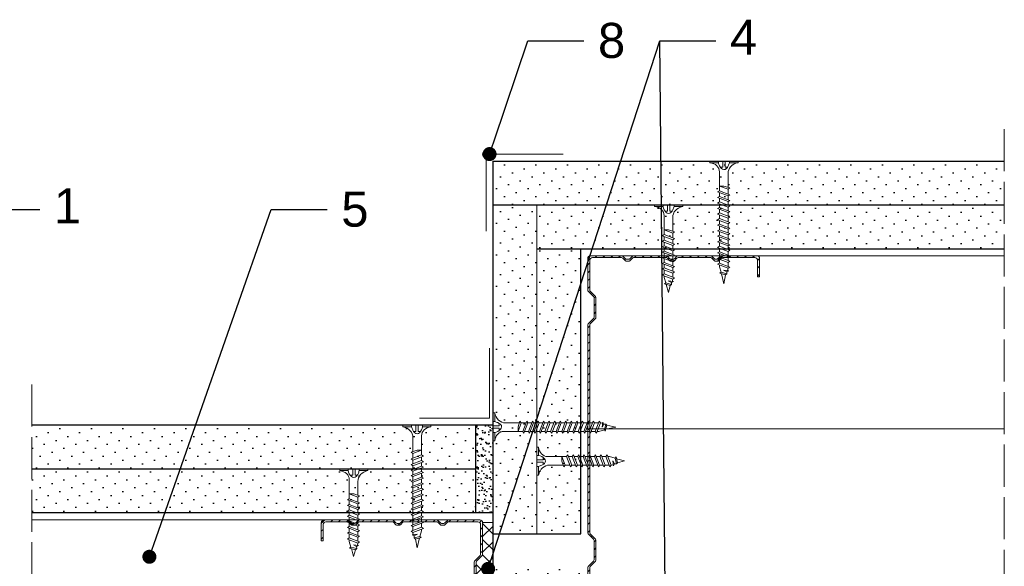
# Model space of a CAD drawing. Header units: millimetres. Extents: x 1720 to 3764, y 1191 to 1623.
# Tile 10 of 10: x 3483 to 3764, y 1467 to 1623. Entities that reach past the tile are written whole.
import ezdxf
from ezdxf import colors
from ezdxf.entities.mleader import LeaderData, LeaderLine
from ezdxf.math import Vec2, Vec3

# ---------------------------------------------------------------- set-up
doc = ezdxf.new("R2010")
doc.units = ezdxf.units.MM
doc.linetypes.add('ACAD_ISO02W100', pattern=[15, 12, -3])
for name, color, linetype, lineweight in [('_ISOVER WELNA', 7, 'BATTING', 9), ('_RIGIPS AKCESORIA', 7, 'Continuous', 18), ('_RIGIPS G-K', 7, 'Continuous', 25), ('_RIGIPS PROFIL', 7, 'Continuous', 18), ('KRESKOWANIE', 7, 'Continuous', 9), ('OPISY', 7, 'Continuous', 9), ('PRZERYWANA', 7, 'ACAD_ISO02W100', 9)]:
    doc.layers.add(name, color=color, linetype=linetype, lineweight=lineweight)
doc.styles.get("Standard").update_dxf_attribs({"font": 'arial.ttf'})
doc.linetypes.add('BATTING', pattern='A,0.00254,-2.54,[134,ltypeshp.shx,S=2.54,R=0,X=-2.54,Y=0],-5.08,[134,ltypeshp.shx,S=2.54,R=180,X=2.54,Y=0],-2.54', length=10.16254)
pattern_1 = [(315, (1556.1775, 0.9), (3.367596, 1.122532), [0, -3.175])]
pattern_2 = [(315, (433.5754, 0.9), (3.367596, 1.122532), [0, -3.175])]

# ---------------------------------------------------------------- blocks, each defined once
blk = doc.blocks.new('CW 50 ULTRASTIL')
h = blk.add_hatch()
h.set_pattern_fill('ANSI31', color=256, scale=0.5, style=0)
h.paths.add_polyline_path([(28.56, 40.65, -0.198912), (28.71, 41), (30.21, 42.51, 0.198912), (30.36, 42.86), (30.36, 48.45, 0.198912), (30.21, 48.8), (28.71, 50.31, -0.198912), (28.56, 50.66), (28.56, 59.85, -0.198912), (28.71, 60.2), (30.21, 61.71, 0.198912), (30.36, 62.06), (30.36, 67.65, 0.198912), (30.21, 68), (28.71, 69.51, -0.198912), (28.56, 69.86), (28.56, 78.31, -0.414214), (29.36, 79.11), (37.68, 79.11, -0.198912), (38.04, 78.96), (38.74, 78.25, 0.198912), (39.1, 78.11), (39.68, 78.11, 0.198912), (40.04, 78.25), (40.74, 78.96, -0.198912), (41.1, 79.11), (50.38, 79.11, -0.198912), (50.74, 78.96), (51.44, 78.25, 0.198912), (51.8, 78.11), (52.38, 78.11, 0.198912), (52.74, 78.25), (53.44, 78.96, -0.198912), (53.8, 79.11), (63.08, 79.11, -0.198912), (63.44, 78.96), (64.14, 78.25, 0.198912), (64.5, 78.11), (65.08, 78.11, 0.198912), (65.44, 78.25), (66.14, 78.96, -0.198912), (66.5, 79.11), (75.66, 79.11, -0.414214), (76.46, 78.31), (76.46, 73.66), (77.01, 73.66), (77.01, 78.86, 0.414214), (76.21, 79.66), (66.5, 79.66, 0.198912), (66.14, 79.51), (65.44, 78.8, -0.198912), (65.08, 78.66), (64.5, 78.66, -0.198912), (64.14, 78.8), (63.44, 79.51, 0.198912), (63.08, 79.66), (53.8, 79.66, 0.198912), (53.44, 79.51), (52.74, 78.8, -0.198912), (52.38, 78.66), (51.8, 78.66, -0.198912), (51.44, 78.8), (50.74, 79.51, 0.198912), (50.38, 79.66), (41.1, 79.66, 0.198912), (40.74, 79.51), (40.04, 78.8, -0.198912), (39.68, 78.66), (39.1, 78.66, -0.198912), (38.74, 78.8), (38.04, 79.51, 0.198912), (37.68, 79.66), (28.81, 79.66, 0.414214), (28.01, 78.86), (28.01, 69.86, 0.198912), (28.16, 69.51), (29.66, 68, -0.198912), (29.81, 67.65), (29.81, 62.06, -0.198912), (29.66, 61.71), (28.16, 60.2, 0.198912), (28.01, 59.85), (28.01, 50.66, 0.198912), (28.16, 50.31), (29.66, 48.8, -0.198912), (29.81, 48.45), (29.81, 42.86, -0.198912), (29.66, 42.51), (28.16, 41, 0.198912), (28.01, 40.65), (28.01, 31.66, 0.414214), (28.81, 30.86), (37.68, 30.86, 0.198912), (38.04, 31), (38.74, 31.71, -0.198912), (39.1, 31.86), (39.68, 31.86, -0.198912), (40.04, 31.71), (40.74, 31, 0.198912), (41.1, 30.86), (50.38, 30.86, 0.198912), (50.74, 31), (51.44, 31.71, -0.198912), (51.8, 31.86), (52.38, 31.86, -0.198912), (52.74, 31.71), (53.44, 31, 0.198912), (53.8, 30.86), (63.08, 30.86, 0.198912), (63.44, 31), (64.14, 31.71, -0.198912), (64.5, 31.86), (65.08, 31.86, -0.198912), (65.44, 31.71), (66.14, 31, 0.198912), (66.5, 30.86), (73.21, 30.86, 0.414214), (74.01, 31.66), (74.01, 36.86), (73.46, 36.86), (73.46, 32.21, -0.414214), (72.66, 31.41), (66.5, 31.41, -0.198912), (66.14, 31.55), (65.44, 32.26, 0.198912), (65.08, 32.41), (64.5, 32.41, 0.198912), (64.14, 32.26), (63.44, 31.55, -0.198912), (63.08, 31.41), (53.8, 31.41, -0.198912), (53.44, 31.55), (52.74, 32.26, 0.198912), (52.38, 32.41), (51.8, 32.41, 0.198912), (51.44, 32.26), (50.74, 31.55, -0.198912), (50.38, 31.41), (41.1, 31.41, -0.198912), (40.74, 31.55), (40.04, 32.26, 0.198912), (39.68, 32.41), (39.1, 32.41, 0.198912), (38.74, 32.26), (38.04, 31.55, -0.198912), (37.68, 31.41), (29.36, 31.41, -0.414214), (28.56, 32.21)])
at = {"layer": '_RIGIPS PROFIL'}
for p, q in [((28.01, 78.86), (28.01, 69.86)), ((37.68, 79.66), (28.81, 79.66)), ((37.68, 79.11), (29.36, 79.11)), ((38.04, 79.51), (38.74, 78.8)), ((38.04, 78.96), (38.74, 78.25)), ((39.68, 78.66), (39.1, 78.66)), ((40.74, 79.51), (40.04, 78.8)), ((40.74, 78.96), (40.04, 78.25)), ((50.38, 79.66), (41.1, 79.66)), ((50.38, 79.11), (41.1, 79.11)), ((50.74, 79.51), (51.44, 78.8)), ((50.74, 78.96), (51.44, 78.25)), ((52.38, 78.66), (51.8, 78.66)), ((53.44, 79.51), (52.74, 78.8)), ((53.44, 78.96), (52.74, 78.25)), ((53.8, 79.66), (63.08, 79.66)), ((53.8, 79.11), (63.08, 79.11)), ((63.44, 79.51), (64.14, 78.8)), ((63.44, 78.96), (64.14, 78.25)), ((65.08, 78.66), (64.5, 78.66)), ((66.14, 79.51), (65.44, 78.8)), ((66.14, 78.96), (65.44, 78.25)), ((76.21, 79.66), (66.5, 79.66)), ((75.66, 79.11), (66.5, 79.11)), ((77.01, 73.66), (77.01, 78.86)), ((28.56, 78.31), (28.56, 69.86)), ((39.68, 78.11), (39.1, 78.11)), ((52.38, 78.11), (51.8, 78.11)), ((65.08, 78.11), (64.5, 78.11)), ((76.46, 73.66), (76.46, 78.31)), ((76.46, 73.66), (77.01, 73.66)), ((29.66, 68), (28.16, 69.51)), ((30.21, 68), (28.71, 69.51)), ((29.81, 67.65), (29.81, 62.06)), ((30.36, 67.65), (30.36, 62.06)), ((28.01, 59.85), (28.01, 50.66)), ((29.66, 61.71), (28.16, 60.2)), ((28.56, 59.85), (28.56, 50.66)), ((30.21, 61.71), (28.71, 60.2)), ((29.66, 48.8), (28.16, 50.31)), ((30.21, 48.8), (28.71, 50.31)), ((29.81, 42.86), (29.81, 48.45)), ((30.36, 42.86), (30.36, 48.45)), ((29.66, 42.51), (28.16, 41)), ((30.21, 42.51), (28.71, 41)), ((28.01, 31.66), (28.01, 40.65)), ((28.56, 32.21), (28.56, 40.65)), ((73.46, 36.86), (73.46, 32.21)), ((73.46, 36.86), (74.01, 36.86)), ((74.01, 36.86), (74.01, 31.66)), ((37.68, 31.41), (29.36, 31.41)), ((38.04, 31.55), (38.74, 32.26)), ((38.04, 31), (38.74, 31.71)), ((39.68, 32.41), (39.1, 32.41)), ((39.68, 31.86), (39.1, 31.86)), ((40.74, 31.55), (40.04, 32.26)), ((40.74, 31), (40.04, 31.71)), ((50.38, 31.41), (41.1, 31.41)), ((50.74, 31.55), (51.44, 32.26)), ((50.74, 31), (51.44, 31.71)), ((52.38, 32.41), (51.8, 32.41)), ((52.38, 31.86), (51.8, 31.86)), ((53.44, 31.55), (52.74, 32.26)), ((53.44, 31), (52.74, 31.71)), ((53.8, 31.41), (63.08, 31.41)), ((63.44, 31.55), (64.14, 32.26)), ((63.44, 31), (64.14, 31.71)), ((65.08, 32.41), (64.5, 32.41)), ((65.08, 31.86), (64.5, 31.86)), ((66.14, 31.55), (65.44, 32.26)), ((66.14, 31), (65.44, 31.71)), ((72.66, 31.41), (66.5, 31.41)), ((37.68, 30.86), (28.81, 30.86)), ((50.38, 30.86), (41.1, 30.86)), ((53.8, 30.86), (63.08, 30.86)), ((73.21, 30.86), (66.5, 30.86))]:
    blk.add_line(p, q, dxfattribs=at)
for centre, radius, start, end in [((28.81, 78.86), 0.8, 90, 180), ((29.36, 78.31), 0.8, 90, 180), ((37.68, 79.16), 0.5, 45, 90), ((37.68, 78.61), 0.5, 45, 90), ((39.1, 79.16), 0.5, 225, 270), ((39.68, 79.16), 0.5, 270, 315), ((41.1, 79.16), 0.5, 90, 135), ((41.1, 78.61), 0.5, 90, 135), ((50.38, 79.16), 0.5, 45, 90), ((50.38, 78.61), 0.5, 45, 90), ((51.8, 79.16), 0.5, 225, 270), ((52.38, 79.16), 0.5, 270, 315), ((53.8, 79.16), 0.5, 90, 135), ((53.8, 78.61), 0.5, 90, 135), ((63.08, 79.16), 0.5, 45, 90), ((63.08, 78.61), 0.5, 45, 90), ((64.5, 79.16), 0.5, 225, 270), ((65.08, 79.16), 0.5, 270, 315), ((66.5, 79.16), 0.5, 90, 135), ((66.5, 78.61), 0.5, 90, 135), ((75.66, 78.31), 0.8, 0, 90), ((76.21, 78.86), 0.8, 0, 90), ((39.1, 78.61), 0.5, 225, 270), ((39.68, 78.61), 0.5, 270, 315), ((51.8, 78.61), 0.5, 225, 270), ((52.38, 78.61), 0.5, 270, 315), ((64.5, 78.61), 0.5, 225, 270), ((65.08, 78.61), 0.5, 270, 315), ((28.51, 69.86), 0.5, 180, 225), ((29.06, 69.86), 0.5, 180, 225), ((29.31, 67.65), 0.5, 0, 45), ((29.86, 67.65), 0.5, 0, 45), ((29.31, 62.06), 0.5, 315, 0), ((29.86, 62.06), 0.5, 315, 0), ((28.51, 59.85), 0.5, 135, 180), ((29.06, 59.85), 0.5, 135, 180), ((28.51, 50.66), 0.5, 180, 225), ((29.06, 50.66), 0.5, 180, 225), ((29.31, 48.45), 0.5, 0, 45), ((29.86, 48.45), 0.5, 0, 45), ((29.31, 42.86), 0.5, 315, 0), ((29.86, 42.86), 0.5, 315, 0), ((28.51, 40.65), 0.5, 135, 180), ((29.06, 40.65), 0.5, 135, 180), ((28.81, 31.66), 0.8, 180, 270), ((29.36, 32.21), 0.8, 180, 270), ((37.68, 31.91), 0.5, 270, 315), ((37.68, 31.36), 0.5, 270, 315), ((39.1, 31.91), 0.5, 90, 135), ((39.1, 31.36), 0.5, 90, 135), ((39.68, 31.91), 0.5, 45, 90), ((39.68, 31.36), 0.5, 45, 90), ((41.1, 31.91), 0.5, 225, 270), ((41.1, 31.36), 0.5, 225, 270), ((50.38, 31.91), 0.5, 270, 315), ((50.38, 31.36), 0.5, 270, 315), ((51.8, 31.91), 0.5, 90, 135), ((51.8, 31.36), 0.5, 90, 135), ((52.38, 31.91), 0.5, 45, 90), ((52.38, 31.36), 0.5, 45, 90), ((53.8, 31.91), 0.5, 225, 270), ((53.8, 31.36), 0.5, 225, 270), ((63.08, 31.91), 0.5, 270, 315), ((63.08, 31.36), 0.5, 270, 315), ((64.5, 31.91), 0.5, 90, 135), ((64.5, 31.36), 0.5, 90, 135), ((65.08, 31.91), 0.5, 45, 90), ((65.08, 31.36), 0.5, 45, 90), ((66.5, 31.91), 0.5, 225, 270), ((66.5, 31.36), 0.5, 225, 270), ((72.66, 32.21), 0.8, 270, 0), ((73.21, 31.66), 0.8, 270, 0)]:
    blk.add_arc(centre, radius, start, end, dxfattribs=at)
blk = doc.blocks.new('TN 25')
at = {"layer": '_RIGIPS AKCESORIA'}
for p, q in [((0, -0.84), (0, 7.16)), ((0, 7.16), (0.46, 7.16)), ((0.46, 7.16), (0.46, 4.78)), ((0.46, 4.78), (0, 4.78)), ((0, 3.5), (1.77, 3.5)), ((0, 2.83), (1.77, 2.83)), ((1.77, 3.5), (1.77, 4.2)), ((1.77, 2.83), (1.77, 2.18)), ((3.02, 4.46), (8.47, 4.46)), ((7.12, 4.46), (7.12, 3.18)), ((8.03, 2.01), (7.12, 4.46)), ((7.12, 3.18), (7.65, 1.53)), ((8.47, 4.46), (8.79, 5)), ((9.61, 1.51), (8.47, 4.46)), ((8.79, 5), (9.93, 2.01)), ((9, 4.46), (10.1, 4.46)), ((10.1, 4.46), (10.41, 5)), ((11.23, 1.51), (10.1, 4.46)), ((10.41, 5), (11.56, 2.01)), ((10.62, 4.46), (11.67, 4.46)), ((11.67, 4.46), (11.99, 5)), ((12.81, 1.51), (11.67, 4.46)), ((11.99, 5), (13.14, 2.01)), ((12.2, 4.46), (13.21, 4.46)), ((13.21, 4.46), (13.52, 5)), ((14.34, 1.51), (13.21, 4.46)), ((13.52, 5), (14.67, 2.01)), ((13.73, 4.46), (14.8, 4.46)), ((14.8, 4.46), (15.12, 5)), ((15.94, 1.51), (14.8, 4.46)), ((15.12, 5), (16.26, 2.01)), ((15.33, 4.46), (16.42, 4.46)), ((16.42, 4.46), (16.73, 5)), ((17.55, 1.51), (16.42, 4.46)), ((16.73, 5), (17.88, 2.01)), ((16.94, 4.46), (17.99, 4.46)), ((17.99, 4.46), (18.31, 5)), ((19.13, 1.51), (17.99, 4.46)), ((18.31, 5), (19.45, 2.01)), ((18.52, 4.46), (19.68, 4.46)), ((19.68, 4.46), (20, 5)), ((20.82, 1.51), (19.68, 4.46)), ((20, 5), (21.14, 2.01)), ((20.21, 4.46), (20.7, 4.46)), ((20.7, 4.46), (22.28, 3.98)), ((21.85, 1.83), (21.67, 3.28)), ((21.67, 3.28), (22.14, 2.4)), ((22.28, 3.98), (22.56, 4.37)), ((22.7, 2.36), (22.28, 3.98)), ((22.56, 4.37), (23.03, 2.71)), ((22.71, 3.85), (25, 3.24)), ((25, 3.24), (23.03, 2.71)), ((0.46, 1.64), (0, 1.64)), ((0.46, -0.84), (0.46, 1.64)), ((7.49, 2.01), (3.55, 2.01)), ((7.65, 1.53), (8.03, 2.01)), ((9.41, 2.01), (8.03, 2.01)), ((9.93, 2.01), (9.61, 1.51)), ((11.04, 2.01), (9.93, 2.01)), ((11.56, 2.01), (11.23, 1.51)), ((12.61, 2.01), (11.56, 2.01)), ((13.14, 2.01), (12.81, 1.51)), ((14.15, 2.01), (13.14, 2.01)), ((14.67, 2.01), (14.34, 1.51)), ((15.74, 2.01), (14.67, 2.01)), ((16.26, 2.01), (15.94, 1.51)), ((17.36, 2.01), (16.26, 2.01)), ((17.88, 2.01), (17.55, 1.51)), ((18.93, 2.01), (17.88, 2.01)), ((19.45, 2.01), (19.13, 1.51)), ((19.45, 2.01), (20.62, 2.01)), ((21.14, 2.01), (20.82, 1.51)), ((21.14, 2.01), (21.81, 2.12)), ((22.14, 2.4), (21.85, 1.83)), ((22.7, 2.36), (22.14, 2.4)), ((23.03, 2.71), (22.7, 2.36)), ((0, -0.84), (0.46, -0.84))]:
    blk.add_line(p, q, dxfattribs=at)
for centre, major_axis, ratio, start_param, end_param in [((3.09, 7.67), (0.17, 3.2), 0.826134, 1.773653, 3.180586), ((-0.04, 0.9), (0, 3.93), 0.848176, -0.720942, -0.151112), ((1.66, 3.18), (0, 0.895), 0.848176, -1.552777, -0.720942), ((1.66, 3.18), (0, 0.895), 0.848176, 3.862535, 4.730408), ((3.37, -1.57), (0.28, 3.57), 0.832181, 0.035984, 1.430787), ((-2.73, 15.91), (0, 14.76), 0.848176, 3.399396, 3.475072), ((0.59, 4.62), (0, 2.81), 0.848176, 3.475072, 3.862535)]:
    blk.add_ellipse(centre, major_axis=major_axis, ratio=ratio, start_param=start_param, end_param=end_param, dxfattribs=at)
blk = doc.blocks.new('TN 35')
at = {"layer": '_RIGIPS AKCESORIA'}
for p, q in [((0, -0.84), (0, 7.16)), ((0, 7.16), (0.46, 7.16)), ((0.46, 7.16), (0.46, 4.78)), ((0.46, 4.78), (0, 4.78)), ((0, 3.5), (1.77, 3.5)), ((0, 2.83), (1.77, 2.83)), ((1.77, 3.5), (1.77, 4.2)), ((1.77, 2.83), (1.77, 2.18)), ((3.02, 4.46), (8.47, 4.46)), ((7.12, 4.46), (7.12, 3.18)), ((8.03, 2.01), (7.12, 4.46)), ((7.12, 3.18), (7.65, 1.53)), ((8.47, 4.46), (8.79, 5)), ((9.61, 1.51), (8.47, 4.46)), ((8.79, 5), (9.93, 2.01)), ((9, 4.46), (10.1, 4.46)), ((10.1, 4.46), (10.41, 5)), ((11.23, 1.51), (10.1, 4.46)), ((10.41, 5), (11.56, 2.01)), ((10.62, 4.46), (11.67, 4.46)), ((11.67, 4.46), (11.99, 5)), ((12.81, 1.51), (11.67, 4.46)), ((11.99, 5), (13.14, 2.01)), ((12.2, 4.46), (13.21, 4.46)), ((13.21, 4.46), (13.52, 5)), ((14.34, 1.51), (13.21, 4.46)), ((13.52, 5), (14.67, 2.01)), ((13.73, 4.46), (14.8, 4.46)), ((14.8, 4.46), (15.12, 5)), ((15.94, 1.51), (14.8, 4.46)), ((15.12, 5), (16.26, 2.01)), ((15.33, 4.46), (16.42, 4.46)), ((16.42, 4.46), (16.73, 5)), ((17.55, 1.51), (16.42, 4.46)), ((16.73, 5), (17.88, 2.01)), ((16.94, 4.46), (17.99, 4.46)), ((17.99, 4.46), (18.31, 5)), ((19.13, 1.51), (17.99, 4.46)), ((18.31, 5), (19.45, 2.01)), ((18.52, 4.46), (19.57, 4.46)), ((19.57, 4.46), (19.88, 5)), ((20.7, 1.51), (19.57, 4.46)), ((19.88, 5), (21.03, 2.01)), ((20.09, 4.46), (21.14, 4.46)), ((21.14, 4.46), (21.46, 5)), ((22.28, 1.51), (21.14, 4.46)), ((21.46, 5), (22.6, 2.01)), ((21.67, 4.46), (22.72, 4.46)), ((22.72, 4.46), (23.03, 5)), ((23.85, 1.51), (22.72, 4.46)), ((23.03, 5), (24.18, 2.01)), ((23.24, 4.46), (24.29, 4.46)), ((24.29, 4.46), (24.61, 5)), ((25.43, 1.51), (24.29, 4.46)), ((24.61, 5), (25.75, 2.01)), ((24.81, 4.46), (25.87, 4.46)), ((25.87, 4.46), (26.18, 5)), ((27, 1.51), (25.87, 4.46)), ((26.18, 5), (27.33, 2.01)), ((26.39, 4.46), (27.44, 4.46)), ((27.44, 4.46), (27.76, 5)), ((28.58, 1.51), (27.44, 4.46)), ((27.76, 5), (28.9, 2.01)), ((27.96, 4.46), (29.13, 4.46)), ((29.13, 4.46), (29.45, 5)), ((30.27, 1.51), (29.13, 4.46)), ((29.45, 5), (30.59, 2.01)), ((29.65, 4.46), (30.15, 4.46)), ((30.15, 4.46), (31.73, 3.98)), ((31.3, 1.83), (31.12, 3.28)), ((31.12, 3.28), (31.59, 2.4)), ((31.73, 3.98), (32.01, 4.37)), ((32.15, 2.36), (31.73, 3.98)), ((32.01, 4.37), (32.48, 2.71)), ((32.16, 3.85), (35, 3.24)), ((35, 3.24), (32.48, 2.71)), ((0.46, 1.64), (0, 1.64)), ((0.46, -0.84), (0.46, 1.64)), ((7.49, 2.01), (3.55, 2.01)), ((7.65, 1.53), (8.03, 2.01)), ((9.41, 2.01), (8.03, 2.01)), ((9.93, 2.01), (9.61, 1.51)), ((11.04, 2.01), (9.93, 2.01)), ((11.56, 2.01), (11.23, 1.51)), ((12.61, 2.01), (11.56, 2.01)), ((13.14, 2.01), (12.81, 1.51)), ((14.15, 2.01), (13.14, 2.01)), ((14.67, 2.01), (14.34, 1.51)), ((15.74, 2.01), (14.67, 2.01)), ((16.26, 2.01), (15.94, 1.51)), ((17.36, 2.01), (16.26, 2.01)), ((17.88, 2.01), (17.55, 1.51)), ((18.93, 2.01), (17.84, 2.01)), ((19.45, 2.01), (19.13, 1.51)), ((20.51, 2.01), (19.41, 2.01)), ((21.03, 2.01), (20.7, 1.51)), ((22.08, 2.01), (20.99, 2.01)), ((22.6, 2.01), (22.28, 1.51)), ((23.66, 2.01), (22.56, 2.01)), ((24.18, 2.01), (23.85, 1.51)), ((25.23, 2.01), (24.14, 2.01)), ((25.75, 2.01), (25.43, 1.51)), ((26.81, 2.01), (25.71, 2.01)), ((27.33, 2.01), (27, 1.51)), ((28.38, 2.01), (27.33, 2.01)), ((28.9, 2.01), (28.58, 1.51)), ((28.9, 2.01), (30.07, 2.01)), ((30.59, 2.01), (30.27, 1.51)), ((30.59, 2.01), (31.26, 2.12)), ((31.59, 2.4), (31.3, 1.83)), ((32.15, 2.36), (31.59, 2.4)), ((32.48, 2.71), (32.15, 2.36)), ((0, -0.84), (0.46, -0.84))]:
    blk.add_line(p, q, dxfattribs=at)
for centre, major_axis, ratio, start_param, end_param in [((3.09, 7.67), (0.17, 3.2), 0.826134, 1.773653, 3.180586), ((-0.04, 0.9), (0, 3.93), 0.848176, -0.720942, -0.151112), ((1.66, 3.18), (0, 0.895), 0.848176, -1.552777, -0.720942), ((1.66, 3.18), (0, 0.895), 0.848176, 3.862535, 4.730408), ((3.37, -1.57), (0.28, 3.57), 0.832181, 0.035984, 1.430787), ((-2.73, 15.91), (0, 14.76), 0.848176, 3.399396, 3.475072), ((0.59, 4.62), (0, 2.81), 0.848176, 3.475072, 3.862535)]:
    blk.add_ellipse(centre, major_axis=major_axis, ratio=ratio, start_param=start_param, end_param=end_param, dxfattribs=at)
blk = doc.blocks.new('naroznik')
at = {"layer": '_RIGIPS AKCESORIA'}
for p, q in [((429.5, 69.65), (429.5, 90.65)), ((430.5, 91.65), (451.5, 91.65))]:
    blk.add_line(p, q, dxfattribs=at)
blk.add_arc((429.5, 91.65), 1, 0, 270, dxfattribs=at)
blk = doc.blocks.new('CW 100 ULTRASTIL')
h = blk.add_hatch()
h.set_pattern_fill('ANSI31', color=256, scale=0.5, style=0)
h.paths.add_polyline_path([(179.46, 109.85, -0.198912), (179.6, 110.2), (181.11, 111.71, 0.198912), (181.26, 112.06), (181.26, 117.65, 0.198912), (181.11, 118), (179.6, 119.51, -0.198912), (179.46, 119.86), (179.46, 128.31, -0.414214), (180.26, 129.11), (188.58, 129.11, -0.198912), (188.93, 128.96), (189.64, 128.25, 0.198912), (189.99, 128.11), (190.58, 128.11, 0.198912), (190.93, 128.25), (191.64, 128.96, -0.198912), (191.99, 129.11), (201.28, 129.11, -0.198912), (201.63, 128.96), (202.34, 128.25, 0.198912), (202.69, 128.11), (203.28, 128.11, 0.198912), (203.63, 128.25), (204.34, 128.96, -0.198912), (204.69, 129.11), (213.98, 129.11, -0.198912), (214.33, 128.96), (215.04, 128.25, 0.198912), (215.39, 128.11), (215.98, 128.11, 0.198912), (216.33, 128.25), (217.04, 128.96, -0.198912), (217.39, 129.11), (226.56, 129.11, -0.414214), (227.36, 128.31), (227.36, 123.66), (227.91, 123.66), (227.91, 128.86, 0.414214), (227.11, 129.66), (217.39, 129.66, 0.198912), (217.04, 129.51), (216.33, 128.8, -0.198912), (215.98, 128.66), (215.39, 128.66, -0.198912), (215.04, 128.8), (214.33, 129.51, 0.198912), (213.98, 129.66), (204.69, 129.66, 0.198912), (204.34, 129.51), (203.63, 128.8, -0.198912), (203.28, 128.66), (202.69, 128.66, -0.198912), (202.34, 128.8), (201.63, 129.51, 0.198912), (201.28, 129.66), (191.99, 129.66, 0.198912), (191.64, 129.51), (190.93, 128.8, -0.198912), (190.58, 128.66), (189.99, 128.66, -0.198912), (189.64, 128.8), (188.93, 129.51, 0.198912), (188.58, 129.66), (179.71, 129.66, 0.414214), (178.91, 128.86), (178.91, 119.86, 0.198912), (179.05, 119.51), (180.56, 118, -0.198912), (180.71, 117.65), (180.71, 112.06, -0.198912), (180.56, 111.71), (179.05, 110.2, 0.198912), (178.91, 109.85), (178.91, 50.66, 0.198912), (179.05, 50.31), (180.56, 48.8, -0.198912), (180.71, 48.45), (180.71, 42.86, -0.198912), (180.56, 42.51), (179.05, 41, 0.198912), (178.91, 40.65), (178.91, 31.66, 0.414214), (179.71, 30.86), (188.58, 30.86, 0.198912), (188.93, 31), (189.64, 31.71, -0.198912), (189.99, 31.86), (190.58, 31.86, -0.198912), (190.93, 31.71), (191.64, 31, 0.198912), (191.99, 30.86), (201.28, 30.86, 0.198912), (201.63, 31), (202.34, 31.71, -0.198912), (202.69, 31.86), (203.28, 31.86, -0.198912), (203.63, 31.71), (204.34, 31, 0.198912), (204.69, 30.86), (213.98, 30.86, 0.198912), (214.33, 31), (215.04, 31.71, -0.198912), (215.39, 31.86), (215.98, 31.86, -0.198912), (216.33, 31.71), (217.04, 31, 0.198912), (217.39, 30.86), (224.11, 30.86, 0.414214), (224.91, 31.66), (224.91, 36.86), (224.36, 36.86), (224.36, 32.21, -0.414214), (223.56, 31.41), (217.39, 31.41, -0.198912), (217.04, 31.55), (216.33, 32.26, 0.198912), (215.98, 32.41), (215.39, 32.41, 0.198912), (215.04, 32.26), (214.33, 31.55, -0.198912), (213.98, 31.41), (204.69, 31.41, -0.198912), (204.34, 31.55), (203.63, 32.26, 0.198912), (203.28, 32.41), (202.69, 32.41, 0.198912), (202.34, 32.26), (201.63, 31.55, -0.198912), (201.28, 31.41), (191.99, 31.41, -0.198912), (191.64, 31.55), (190.93, 32.26, 0.198912), (190.58, 32.41), (189.99, 32.41, 0.198912), (189.64, 32.26), (188.93, 31.55, -0.198912), (188.58, 31.41), (180.26, 31.41, -0.414214), (179.46, 32.21), (179.46, 40.65, -0.198912), (179.6, 41), (181.11, 42.51, 0.198912), (181.26, 42.86), (181.26, 48.45, 0.198912), (181.11, 48.8), (179.6, 50.31, -0.198912), (179.46, 50.66)])
at = {"layer": '_RIGIPS PROFIL'}
for p, q in [((188.58, 129.66), (179.71, 129.66)), ((188.93, 129.51), (189.64, 128.8)), ((191.64, 129.51), (190.93, 128.8)), ((201.28, 129.66), (191.99, 129.66)), ((201.63, 129.51), (202.34, 128.8)), ((204.34, 129.51), (203.63, 128.8)), ((204.69, 129.66), (213.98, 129.66)), ((214.33, 129.51), (215.04, 128.8)), ((217.04, 129.51), (216.33, 128.8)), ((227.11, 129.66), (217.39, 129.66)), ((178.91, 128.86), (178.91, 119.86)), ((179.46, 128.31), (179.46, 119.86)), ((188.58, 129.11), (180.26, 129.11)), ((188.93, 128.96), (189.64, 128.25)), ((190.58, 128.66), (189.99, 128.66)), ((190.58, 128.11), (189.99, 128.11)), ((191.64, 128.96), (190.93, 128.25)), ((201.28, 129.11), (191.99, 129.11)), ((201.63, 128.96), (202.34, 128.25)), ((203.28, 128.66), (202.69, 128.66)), ((203.28, 128.11), (202.69, 128.11)), ((204.34, 128.96), (203.63, 128.25)), ((204.69, 129.11), (213.98, 129.11)), ((214.33, 128.96), (215.04, 128.25)), ((215.98, 128.66), (215.39, 128.66)), ((215.98, 128.11), (215.39, 128.11)), ((217.04, 128.96), (216.33, 128.25)), ((226.56, 129.11), (217.39, 129.11)), ((227.36, 123.66), (227.36, 128.31)), ((227.91, 123.66), (227.91, 128.86)), ((227.36, 123.66), (227.91, 123.66)), ((180.56, 118), (179.05, 119.51)), ((181.11, 118), (179.6, 119.51)), ((180.71, 117.65), (180.71, 112.06)), ((181.26, 117.65), (181.26, 112.06)), ((178.91, 109.85), (178.91, 50.66)), ((180.56, 111.71), (179.05, 110.2)), ((179.46, 109.85), (179.46, 50.66)), ((181.11, 111.71), (179.6, 110.2)), ((180.56, 48.8), (179.05, 50.31)), ((181.11, 48.8), (179.6, 50.31)), ((180.71, 42.86), (180.71, 48.45)), ((181.26, 42.86), (181.26, 48.45)), ((180.56, 42.51), (179.05, 41)), ((181.11, 42.51), (179.6, 41)), ((178.91, 31.66), (178.91, 40.65)), ((179.46, 32.21), (179.46, 40.65)), ((224.36, 36.86), (224.36, 32.21)), ((224.36, 36.86), (224.91, 36.86)), ((224.91, 36.86), (224.91, 31.66)), ((188.58, 31.41), (180.26, 31.41)), ((188.93, 31.55), (189.64, 32.26)), ((188.93, 31), (189.64, 31.71)), ((190.58, 32.41), (189.99, 32.41)), ((190.58, 31.86), (189.99, 31.86)), ((191.64, 31.55), (190.93, 32.26)), ((191.64, 31), (190.93, 31.71)), ((201.28, 31.41), (191.99, 31.41)), ((201.63, 31.55), (202.34, 32.26)), ((201.63, 31), (202.34, 31.71)), ((203.28, 32.41), (202.69, 32.41)), ((203.28, 31.86), (202.69, 31.86)), ((204.34, 31.55), (203.63, 32.26)), ((204.34, 31), (203.63, 31.71)), ((204.69, 31.41), (213.98, 31.41)), ((214.33, 31.55), (215.04, 32.26)), ((214.33, 31), (215.04, 31.71)), ((215.98, 32.41), (215.39, 32.41)), ((215.98, 31.86), (215.39, 31.86)), ((217.04, 31.55), (216.33, 32.26)), ((217.04, 31), (216.33, 31.71)), ((223.56, 31.41), (217.39, 31.41)), ((188.58, 30.86), (179.71, 30.86)), ((201.28, 30.86), (191.99, 30.86)), ((204.69, 30.86), (213.98, 30.86)), ((224.11, 30.86), (217.39, 30.86))]:
    blk.add_line(p, q, dxfattribs=at)
for centre, radius, start, end in [((179.71, 128.86), 0.8, 90, 180), ((188.58, 129.16), 0.5, 45, 90), ((191.99, 129.16), 0.5, 90, 135), ((201.28, 129.16), 0.5, 45, 90), ((204.69, 129.16), 0.5, 90, 135), ((213.98, 129.16), 0.5, 45, 90), ((217.39, 129.16), 0.5, 90, 135), ((227.11, 128.86), 0.8, 0, 90), ((180.26, 128.31), 0.8, 90, 180), ((188.58, 128.61), 0.5, 45, 90), ((189.99, 129.16), 0.5, 225, 270), ((189.99, 128.61), 0.5, 225, 270), ((190.58, 129.16), 0.5, 270, 315), ((190.58, 128.61), 0.5, 270, 315), ((191.99, 128.61), 0.5, 90, 135), ((201.28, 128.61), 0.5, 45, 90), ((202.69, 129.16), 0.5, 225, 270), ((202.69, 128.61), 0.5, 225, 270), ((203.28, 129.16), 0.5, 270, 315), ((203.28, 128.61), 0.5, 270, 315), ((204.69, 128.61), 0.5, 90, 135), ((213.98, 128.61), 0.5, 45, 90), ((215.39, 129.16), 0.5, 225, 270), ((215.39, 128.61), 0.5, 225, 270), ((215.98, 129.16), 0.5, 270, 315), ((215.98, 128.61), 0.5, 270, 315), ((217.39, 128.61), 0.5, 90, 135), ((226.56, 128.31), 0.8, 0, 90), ((179.41, 119.86), 0.5, 180, 225), ((179.96, 119.86), 0.5, 180, 225), ((180.21, 117.65), 0.5, 0, 45), ((180.76, 117.65), 0.5, 0, 45), ((179.41, 109.85), 0.5, 135, 180), ((179.96, 109.85), 0.5, 135, 180), ((180.21, 112.06), 0.5, 315, 0), ((180.76, 112.06), 0.5, 315, 0), ((179.41, 50.66), 0.5, 180, 225), ((179.96, 50.66), 0.5, 180, 225), ((180.21, 48.45), 0.5, 0, 45), ((180.76, 48.45), 0.5, 0, 45), ((180.21, 42.86), 0.5, 315, 0), ((180.76, 42.86), 0.5, 315, 0), ((179.41, 40.65), 0.5, 135, 180), ((179.96, 40.65), 0.5, 135, 180), ((179.71, 31.66), 0.8, 180, 270), ((180.26, 32.21), 0.8, 180, 270), ((188.58, 31.91), 0.5, 270, 315), ((188.58, 31.36), 0.5, 270, 315), ((189.99, 31.91), 0.5, 90, 135), ((189.99, 31.36), 0.5, 90, 135), ((190.58, 31.91), 0.5, 45, 90), ((190.58, 31.36), 0.5, 45, 90), ((191.99, 31.91), 0.5, 225, 270), ((191.99, 31.36), 0.5, 225, 270), ((201.28, 31.91), 0.5, 270, 315), ((201.28, 31.36), 0.5, 270, 315), ((202.69, 31.91), 0.5, 90, 135), ((202.69, 31.36), 0.5, 90, 135), ((203.28, 31.91), 0.5, 45, 90), ((203.28, 31.36), 0.5, 45, 90), ((204.69, 31.91), 0.5, 225, 270), ((204.69, 31.36), 0.5, 225, 270), ((213.98, 31.91), 0.5, 270, 315), ((213.98, 31.36), 0.5, 270, 315), ((215.39, 31.91), 0.5, 90, 135), ((215.39, 31.36), 0.5, 90, 135), ((215.98, 31.91), 0.5, 45, 90), ((215.98, 31.36), 0.5, 45, 90), ((217.39, 31.91), 0.5, 225, 270), ((217.39, 31.36), 0.5, 225, 270), ((223.56, 32.21), 0.8, 270, 0), ((224.11, 31.66), 0.8, 270, 0)]:
    blk.add_arc(centre, radius, start, end, dxfattribs=at)
blk = doc.blocks.new('_Dot')
at = {"color": 0, "linetype": 'ByBlock', "lineweight": -2}
blk.add_line((-0.5, 0), (-1, 0), dxfattribs=at)
at = {"color": 0, "linetype": 'ByBlock', "const_width": 0.5}
blk.add_lwpolyline([(-0.25, 0, 1), (0.25, 0, 1)], format="xyb", close=True, dxfattribs=at)

msp = doc.modelspace()

# ---------------------------------------------------------------- hatches: boundary and pattern name
at = {"layer": '_RIGIPS G-K'}
h = msp.add_hatch(dxfattribs=at)
h.set_pattern_fill('DOTS', color=256, scale=2, angle=315, style=0)
h.set_pattern_definition(pattern_2)
h.paths.add_polyline_path([(3764.11, 1582.53), (3618.31, 1582.53), (3618.31, 1570.03), (3764.11, 1570.03)])
h = msp.add_hatch(dxfattribs=at)
h.set_pattern_fill('DOTS', color=256, scale=2, angle=315, style=0)
h.set_pattern_definition([(315, (433.5754, 0), (3.367596, 1.122532), [0, -3.175])])
h.paths.add_polyline_path([(3643.31, 1557.53), (3630.81, 1557.53), (3630.81, 1476.19), (3643.31, 1476.19)])
h.paths.add_polyline_path([(3630.81, 1570.03), (3618.31, 1570.03), (3618.31, 1476.19), (3630.81, 1476.19)])
h.paths.add_polyline_path([(3630.81, 1466.19), (3618.31, 1466.19), (3618.31, 1340.43), (3630.81, 1340.43)])
h.paths.add_polyline_path([(3643.31, 1466.19), (3630.81, 1466.19), (3630.81, 1352.93), (3643.31, 1352.93)])
h = msp.add_hatch(dxfattribs=at)
h.set_pattern_fill('DOTS', color=256, scale=2, angle=315, style=0)
h.set_pattern_definition(pattern_2)
h.paths.add_polyline_path([(3764.11, 1570.03), (3630.81, 1570.03), (3630.81, 1557.53), (3764.11, 1557.53)])
h = msp.add_hatch(dxfattribs=at)
h.set_pattern_fill('DOTS', color=256, scale=2, angle=315, style=0)
h.set_pattern_definition(pattern_1)
h.paths.add_polyline_path([(3479.81, 1507.18), (3358.31, 1507.18), (3358.31, 1494.68), (3479.81, 1494.68)])
h.paths.add_polyline_path([(3613.31, 1494.68), (3613.31, 1507.18), (3486.81, 1507.18), (3486.81, 1494.68)])
h = msp.add_hatch(dxfattribs=at)
h.set_pattern_fill('AR-SAND', color=256, scale=0.05, style=0)
h.set_pattern_definition([(37.5, (1556.1775, 0.9), (-0.0800016, 2.4470662), [0, -1.9304, 0, -2.159, 0, -2.06375]), (7.5, (1556.1775, 0.9), (2.2476164, 3.5841255), [0, -1.0414, 0, -1.7399, 0, -0.66675]), (327.5, (1554.6154, 0.9), (3.9549619, 0.007186), [0, -0.635, 0, -2.286, 0, -2.9845]), (317.5, (1554.6154, 0.9), (3.8177823, 1.1146466), [0, -0.3175, 0, -1.4986, 0, -1.7145])])
h.paths.add_polyline_path([(3618.31, 1507.18), (3613.31, 1507.18), (3613.31, 1482.18), (3618.31, 1482.18)])
h = msp.add_hatch(dxfattribs=at)
h.set_pattern_fill('DOTS', color=256, scale=2, angle=315, style=0)
h.set_pattern_definition(pattern_1)
h.paths.add_polyline_path([(3479.81, 1494.68), (3358.31, 1494.68), (3358.31, 1482.18), (3479.81, 1482.18)])
h.paths.add_polyline_path([(3613.31, 1482.18), (3613.31, 1494.68), (3486.81, 1494.68), (3486.81, 1482.18)])
at = {"layer": 'KRESKOWANIE'}
h = msp.add_hatch(dxfattribs=at)
h.set_pattern_fill('ANSI37', color=256, style=0)
h.set_pattern_definition([(45, (1556.1775, 0), (-2.245064, 2.245064), []), (135, (1556.1775, 0), (-2.245064, -2.245064), [])])
h.paths.add_polyline_path([(3618.31, 1479.38), (3615.31, 1479.38), (3615.31, 1470.38, -0.198912), (3615.16, 1470.03), (3613.65, 1468.52, 0.198912), (3613.51, 1468.17), (3613.51, 1462.58, 0.198912), (3613.65, 1462.23), (3615.16, 1460.72, -0.198912), (3615.31, 1460.37), (3615.31, 1451.18, -0.198912), (3615.16, 1450.83), (3613.65, 1449.32, 0.198912), (3613.51, 1448.97), (3613.51, 1443.38, 0.198912), (3613.65, 1443.03), (3615.16, 1441.52, -0.198912), (3615.31, 1441.17), (3615.31, 1432.18), (3618.31, 1432.18)])

# ---------------------------------------------------------------- linework, layer by layer
at = {"layer": '_ISOVER WELNA', "ltscale": 4.8}
msp.add_line((3764.11, 1506.13), (3644.86, 1506.13), dxfattribs=at)
at = {"layer": '_RIGIPS AKCESORIA'}
msp.add_line((3615.31, 1479.38), (3618.31, 1479.38), dxfattribs=at)
msp.add_lwpolyline([(3617.31, 1529.18), (3617.31, 1509.18), (3597.31, 1509.18)], dxfattribs=at)
at = {"layer": '_RIGIPS G-K'}
for p, q in [((3618.31, 1327.93), (3618.31, 1582.53)), ((3618.31, 1582.53), (3764.11, 1582.53)), ((3618.31, 1570.03), (3764.11, 1570.03)), ((3630.81, 1557.53), (3764.11, 1557.53)), ((3643.31, 1476.19), (3643.31, 1557.53)), ((3618.31, 1507.18), (3486.81, 1507.18)), ((3613.31, 1507.18), (3613.31, 1482.18)), ((3643.31, 1476.19), (3643.31, 1506.28)), ((3613.31, 1494.68), (3486.81, 1494.68)), ((3618.31, 1482.18), (3486.81, 1482.18)), ((3618.31, 1476.19), (3643.31, 1476.19))]:
    msp.add_line(p, q, dxfattribs=at)
at = {"layer": '_RIGIPS PROFIL'}
for p, q in [((3630.81, 1476.19), (3630.81, 1570.03)), ((3646.11, 1555.53), (3764.11, 1555.53)), ((3486.81, 1480.18), (3614.51, 1480.18))]:
    msp.add_line(p, q, dxfattribs=at)
at = {"layer": 'PRZERYWANA'}
for p, q in [((3764.11, 1591.63), (3764.11, 1318.83)), ((3486.81, 1518.78), (3486.81, 1392.78))]:
    msp.add_line(p, q, dxfattribs=at)

# ---------------------------------------------------------------- block references
at = {"layer": '_RIGIPS AKCESORIA', "xscale": -1}
for name, p, rotation in [('naroznik', (3707.96, 2014.03), 90), ('TN 35', (3687.33, 1582.53), 90), ('TN 25', (3671.55, 1570.03), 90), ('TN 35', (3618.31, 1509.87), 180), ('TN 25', (3581.77, 1494.68), 90)]:
    msp.add_blockref(name, p, dxfattribs=dict(at, rotation=rotation))
at = {"layer": '_RIGIPS AKCESORIA', "rotation": 270}
msp.add_blockref('TN 35', (3593.44, 1507.18), dxfattribs=at)
at = {"layer": '_RIGIPS AKCESORIA'}
msp.add_blockref('TN 25', (3630.81, 1493.77), dxfattribs=at)
at = {"layer": '_RIGIPS PROFIL'}
msp.add_blockref('CW 100 ULTRASTIL', (3466.4, 1425.87), dxfattribs=at)
at = {"layer": '_RIGIPS PROFIL', "rotation": 180}
msp.add_blockref('CW 50 ULTRASTIL', (3643.32, 1511.03), dxfattribs=at)

# ---------------------------------------------------------------- leaders
at = {"layer": 'OPISY'}
ml = msp.add_multileader_mtext('Standard', dxfattribs=at)
ml.set_content('4', color=256)
ml.set_leader_properties()
ml.set_arrow_properties(name='DOT')
ml.build(insert=Vec2(0, 0))
ctx = ml.context
ctx.base_point, ctx.char_height, ctx.landing_gap_size, ctx.plane_origin = Vec3(3681.88, 1616.87), 10, 4, Vec3(3489.3, 1760.53)
notes = []
notes.append((ctx, [(0, (1, 1, 0), (3665.88, 1616.87), (1, 0), 16, [(0, [(3616.9, 1466.19)], 0, [])])]))
ctx.mtext.insert, ctx.mtext.flow_direction = Vec3(3685.88, 1622.87), 5
ml = msp.add_multileader_mtext('Standard', dxfattribs=at)
ml.set_content('8', color=256)
ml.set_leader_properties()
ml.set_arrow_properties(name='DOT')
ml.build(insert=Vec2(0, 0))
ctx = ml.context
ctx.base_point, ctx.char_height, ctx.landing_gap_size, ctx.plane_origin = Vec3(3644.22, 1616.87), 10, 4, Vec3(3451.63, 1760.53)
notes.append((ctx, [(0, (1, 1, 0), (3628.22, 1616.87), (1, 0), 16, [(0, [(3617.31, 1584.53)], 0, [])])]))
ctx.mtext.insert, ctx.mtext.flow_direction = Vec3(3648.22, 1621.96), 5
ml = msp.add_multileader_mtext('Standard', dxfattribs=at)
ml.set_content('4', color=256)
ml.set_leader_properties()
ml.set_arrow_properties(name='DOT')
ml.build(insert=Vec2(0, 0))
ctx = ml.context
ctx.base_point, ctx.char_height, ctx.landing_gap_size, ctx.plane_origin = Vec3(3681.88, 1616.87), 10, 4, Vec3(3489.3, 1760.53)
notes.append((ctx, [(0, (1, 1, 0), (3665.88, 1616.87), (1, 0), 16, [(0, [(3667.46, 1456.73)], 0, [])])]))
ctx.mtext.insert, ctx.mtext.flow_direction = Vec3(3685.88, 1622.87), 5
ml = msp.add_multileader_mtext('Standard', dxfattribs=at)
ml.set_content('1', color=256)
ml.set_leader_properties()
ml.set_arrow_properties(name='DOT')
ml.build(insert=Vec2(0, 0))
ctx = ml.context
ctx.base_point, ctx.char_height, ctx.landing_gap_size, ctx.plane_origin = Vec3(3489.03, 1568.75), 10, 4, Vec3(3296.45, 1712.41)
notes.append((ctx, [(0, (1, 1, 0), (3473.03, 1568.75), (1, 0), 16, [(0, [(3447.68, 1494.39)], 0, [])])]))
ctx.mtext.insert, ctx.mtext.flow_direction = Vec3(3493.03, 1574.75), 5
ml = msp.add_multileader_mtext('Standard', dxfattribs=at)
ml.set_content('5', color=256)
ml.set_leader_properties()
ml.set_arrow_properties(name='DOT')
ml.build(insert=Vec2(0, 0))
ctx = ml.context
ctx.base_point, ctx.char_height, ctx.landing_gap_size, ctx.plane_origin = Vec3(3571.02, 1568.75), 10, 4, Vec3(3378.43, 1712.41)
notes.append((ctx, [(0, (1, 1, 0), (3555.02, 1568.75), (1, 0), 16, [(0, [(3520.29, 1469.64)], 0, [])])]))
ctx.mtext.insert, ctx.mtext.flow_direction = Vec3(3575.02, 1573.83), 5
for ctx, leaders in notes:
    for number, flags, end, landing, length, lines in leaders:
        leader = LeaderData()
        leader.index, (leader.has_last_leader_line, leader.has_dogleg_vector, leader.attachment_direction) = number, flags
        leader.last_leader_point, leader.dogleg_vector, leader.dogleg_length = Vec3(end), Vec3(landing), length
        for number, points, colour, breaks in lines:
            line = LeaderLine()
            line.index, line.vertices, line.color, line.breaks = number, Vec3.list(points), colors.encode_raw_color(colour), breaks
            leader.lines.append(line)
        ctx.leaders.append(leader)

doc.saveas('drawing.dxf')
